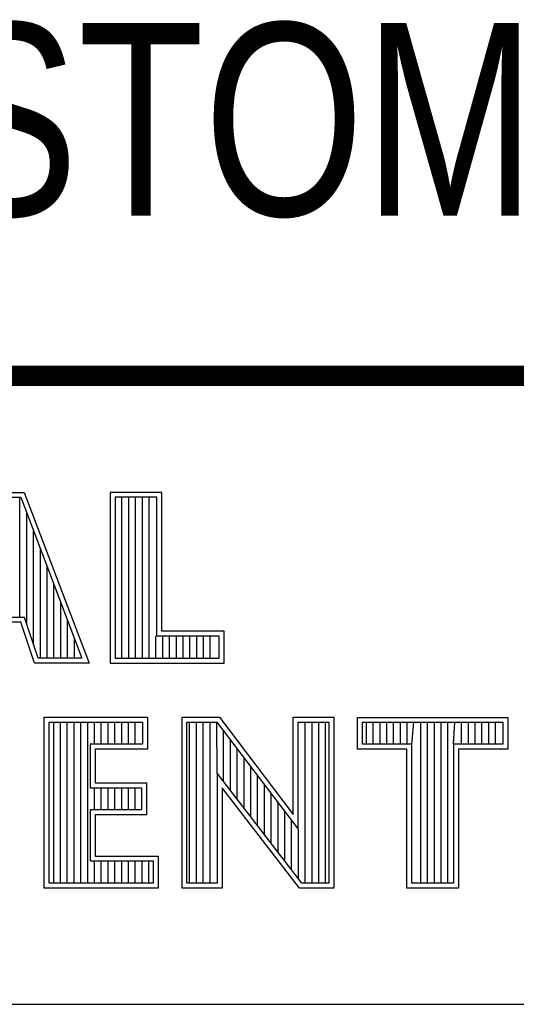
# Model space of a CAD drawing. Header units: inches. Extents: x 0 to 34, y 0 to 22.
# Tile 35 of 42: x 30.139 to 30.63, y 2.38 to 3.352. Entities that reach past the tile are written whole.
import ezdxf

# ---------------------------------------------------------------- set-up
doc = ezdxf.new("R2010")
doc.units = ezdxf.units.IN
doc.header["$LTSCALE"] = 1.87
doc.header["$MEASUREMENT"] = 0
doc.layers.get('0').update_dxf_attribs({"linetype": 'CONTINUOUS'})
doc.styles.get("Standard").update_dxf_attribs({"font": 'txt', "width": 0.8})

msp = doc.modelspace()

# ---------------------------------------------------------------- linework, layer by layer
at = {"color": 2, "linetype": 'CONTINUOUS'}
for p, q in [((30.10125, 2.88513), (30.14376, 2.88513)), ((30.10453, 2.88025), (30.14039, 2.88025)), ((30.13952, 2.7618), (30.13952, 2.88025)), ((30.14039, 2.88025), (30.20063, 2.72157)), ((30.14376, 2.88513), (30.2077, 2.71669)), ((30.27954, 2.88513), (30.22867, 2.88513)), ((30.22867, 2.88513), (30.22867, 2.71669)), ((30.27466, 2.88025), (30.23355, 2.88025)), ((30.23355, 2.88025), (30.23355, 2.72157)), ((30.24019, 2.72157), (30.24019, 2.88025)), ((30.2469, 2.72157), (30.2469, 2.88025)), ((30.25361, 2.72157), (30.25361, 2.88025)), ((30.26032, 2.72157), (30.26032, 2.88025)), ((30.26704, 2.72157), (30.26704, 2.88025)), ((30.27466, 2.74318), (30.27466, 2.88025)), ((30.27954, 2.74806), (30.27954, 2.88513)), ((30.14623, 2.75482), (30.14623, 2.86487)), ((30.15294, 2.73488), (30.15294, 2.84719)), ((30.15965, 2.72157), (30.15965, 2.82951)), ((30.16636, 2.72157), (30.16636, 2.81183)), ((30.17307, 2.72157), (30.17307, 2.79415)), ((30.17978, 2.72157), (30.17978, 2.77647)), ((30.14388, 2.7618), (30.08516, 2.7618)), ((30.15742, 2.72157), (30.14388, 2.7618)), ((30.14037, 2.75692), (30.08846, 2.75692)), ((30.15391, 2.71669), (30.14037, 2.75692)), ((30.1865, 2.72157), (30.1865, 2.7588)), ((30.19321, 2.72157), (30.19321, 2.74112)), ((30.27375, 2.72157), (30.27375, 2.74318)), ((30.33627, 2.74318), (30.27466, 2.74318)), ((30.34116, 2.74806), (30.27954, 2.74806)), ((30.28046, 2.72157), (30.28046, 2.74318)), ((30.28717, 2.72157), (30.28717, 2.74318)), ((30.29388, 2.72157), (30.29388, 2.74318)), ((30.30059, 2.72157), (30.30059, 2.74318)), ((30.30731, 2.72157), (30.30731, 2.74318)), ((30.31402, 2.72157), (30.31402, 2.74318)), ((30.32073, 2.72157), (30.32073, 2.74318)), ((30.32744, 2.72157), (30.32744, 2.74318)), ((30.33627, 2.72157), (30.33627, 2.74318)), ((30.34116, 2.71669), (30.34116, 2.74806)), ((30.20063, 2.72157), (30.15742, 2.72157)), ((30.23355, 2.72157), (30.33627, 2.72157)), ((30.2077, 2.71669), (30.15391, 2.71669)), ((30.22867, 2.71669), (30.34116, 2.71669)), ((30.16332, 2.66323), (30.26532, 2.66323)), ((30.16332, 2.4947), (30.16332, 2.66323)), ((30.26532, 2.66323), (30.26532, 2.63176)), ((30.29952, 2.66331), (30.33633, 2.66331)), ((30.29952, 2.4947), (30.29952, 2.66331)), ((30.33633, 2.66331), (30.40924, 2.56722)), ((30.40924, 2.66331), (30.44927, 2.66331)), ((30.40924, 2.56722), (30.40924, 2.66331)), ((30.44927, 2.66331), (30.44927, 2.4947)), ((30.47276, 2.66314), (30.62109, 2.66314)), ((30.47276, 2.63172), (30.47276, 2.66314)), ((30.62109, 2.66314), (30.62109, 2.63172)), ((30.16821, 2.65835), (30.26044, 2.65835)), ((30.16821, 2.49958), (30.16821, 2.65835)), ((30.17279, 2.49958), (30.17279, 2.65835)), ((30.17951, 2.49958), (30.17951, 2.65835)), ((30.18622, 2.49958), (30.18622, 2.65835)), ((30.19293, 2.49958), (30.19293, 2.65835)), ((30.19964, 2.49958), (30.19964, 2.65835)), ((30.20635, 2.49958), (30.20635, 2.65835)), ((30.21306, 2.63664), (30.21306, 2.65835)), ((30.21977, 2.63664), (30.21977, 2.65835)), ((30.22649, 2.63664), (30.22649, 2.65835)), ((30.2332, 2.63664), (30.2332, 2.65835)), ((30.23991, 2.63664), (30.23991, 2.65835)), ((30.24662, 2.63664), (30.24662, 2.65835)), ((30.25333, 2.63664), (30.25333, 2.65835)), ((30.26044, 2.65835), (30.26044, 2.63664)), ((30.3044, 2.65843), (30.33391, 2.65843)), ((30.3044, 2.49958), (30.3044, 2.65843)), ((30.30703, 2.49958), (30.30703, 2.65843)), ((30.31374, 2.49958), (30.31374, 2.65843)), ((30.32045, 2.49958), (30.32045, 2.65843)), ((30.32716, 2.49958), (30.32716, 2.65843)), ((30.33431, 2.608), (30.33387, 2.65843)), ((30.33391, 2.65843), (30.41412, 2.55271)), ((30.41412, 2.65843), (30.44438, 2.65843)), ((30.41412, 2.55271), (30.41412, 2.65843)), ((30.42112, 2.49958), (30.42112, 2.65843)), ((30.42784, 2.49958), (30.42784, 2.65843)), ((30.43455, 2.49958), (30.43455, 2.65843)), ((30.44126, 2.49958), (30.44126, 2.65843)), ((30.44438, 2.65843), (30.44438, 2.49958)), ((30.47765, 2.65826), (30.61621, 2.65826)), ((30.47765, 2.6366), (30.47765, 2.65826)), ((30.48153, 2.6366), (30.48153, 2.65826)), ((30.48824, 2.6366), (30.48824, 2.65826)), ((30.49495, 2.6366), (30.49495, 2.65826)), ((30.50166, 2.6366), (30.50166, 2.65826)), ((30.50837, 2.6366), (30.50837, 2.65826)), ((30.51509, 2.6366), (30.51509, 2.65826)), ((30.5218, 2.6366), (30.5218, 2.65826)), ((30.52629, 2.6366), (30.52851, 2.65826)), ((30.53522, 2.49958), (30.53522, 2.65826)), ((30.54193, 2.49958), (30.54193, 2.65826)), ((30.54864, 2.49958), (30.54864, 2.65826)), ((30.55536, 2.49958), (30.55536, 2.65826)), ((30.56207, 2.49958), (30.56207, 2.65826)), ((30.56756, 2.6366), (30.56878, 2.65826)), ((30.57549, 2.6366), (30.57549, 2.65826)), ((30.5822, 2.6366), (30.5822, 2.65826)), ((30.58891, 2.6366), (30.58891, 2.65826)), ((30.59563, 2.6366), (30.59563, 2.65826)), ((30.60234, 2.6366), (30.60234, 2.65826)), ((30.60905, 2.6366), (30.60905, 2.65826)), ((30.61621, 2.65826), (30.61621, 2.6366)), ((30.34058, 2.59985), (30.34058, 2.64963)), ((30.26044, 2.63664), (30.20896, 2.63664)), ((30.20896, 2.63664), (30.20896, 2.59364)), ((30.3473, 2.59112), (30.3473, 2.64078)), ((30.52629, 2.6366), (30.47765, 2.6366)), ((30.52629, 2.49958), (30.52629, 2.6366)), ((30.61621, 2.6366), (30.56756, 2.6366)), ((30.56756, 2.6366), (30.56756, 2.49958)), ((30.26532, 2.63176), (30.21384, 2.63176)), ((30.21384, 2.63176), (30.21384, 2.59852)), ((30.35401, 2.5824), (30.35401, 2.63194)), ((30.52141, 2.63172), (30.47276, 2.63172)), ((30.52141, 2.4947), (30.52141, 2.63172)), ((30.62109, 2.63172), (30.57245, 2.63172)), ((30.57245, 2.63172), (30.57245, 2.4947)), ((30.36072, 2.57367), (30.36072, 2.62309)), ((30.36743, 2.56495), (30.36743, 2.61425)), ((30.41772, 2.49958), (30.33431, 2.608)), ((30.33431, 2.608), (30.33431, 2.49958)), ((30.37414, 2.55622), (30.37414, 2.6054)), ((30.21384, 2.59852), (30.26436, 2.59852)), ((30.26436, 2.59852), (30.26436, 2.56688)), ((30.38085, 2.5475), (30.38085, 2.59655)), ((30.20896, 2.59364), (30.25948, 2.59364)), ((30.21306, 2.57176), (30.21306, 2.59364)), ((30.21977, 2.57176), (30.21977, 2.59364)), ((30.22649, 2.57176), (30.22649, 2.59364)), ((30.2332, 2.57176), (30.2332, 2.59364)), ((30.23991, 2.57176), (30.23991, 2.59364)), ((30.24662, 2.57176), (30.24662, 2.59364)), ((30.25333, 2.57176), (30.25333, 2.59364)), ((30.25948, 2.59364), (30.25948, 2.57176)), ((30.41531, 2.4947), (30.33919, 2.59365)), ((30.33919, 2.59365), (30.33919, 2.4947)), ((30.38757, 2.53877), (30.38757, 2.58771)), ((30.39428, 2.53005), (30.39428, 2.57886)), ((30.25948, 2.57176), (30.20896, 2.57176)), ((30.20896, 2.57176), (30.20896, 2.52141)), ((30.26436, 2.56688), (30.21384, 2.56688)), ((30.21384, 2.56688), (30.21384, 2.52629)), ((30.40099, 2.52133), (30.40099, 2.57002)), ((30.4077, 2.5126), (30.4077, 2.56117)), ((30.41441, 2.50388), (30.41441, 2.55232)), ((30.21384, 2.52629), (30.27587, 2.52629)), ((30.27587, 2.52629), (30.27587, 2.4947)), ((30.20896, 2.52141), (30.27099, 2.52141)), ((30.21306, 2.49958), (30.21306, 2.52141)), ((30.21977, 2.49958), (30.21977, 2.52141)), ((30.22649, 2.49958), (30.22649, 2.52141)), ((30.2332, 2.49958), (30.2332, 2.52141)), ((30.23991, 2.49958), (30.23991, 2.52141)), ((30.24662, 2.49958), (30.24662, 2.52141)), ((30.25333, 2.49958), (30.25333, 2.52141)), ((30.26004, 2.49958), (30.26004, 2.52141)), ((30.26676, 2.49958), (30.26676, 2.52141)), ((30.27099, 2.52141), (30.27099, 2.49958)), ((30.27099, 2.49958), (30.16821, 2.49958)), ((30.33431, 2.49958), (30.3044, 2.49958)), ((30.44438, 2.49958), (30.41772, 2.49958)), ((30.56756, 2.49958), (30.52629, 2.49958)), ((30.27587, 2.4947), (30.16332, 2.4947)), ((30.33919, 2.4947), (30.29952, 2.4947)), ((30.44927, 2.4947), (30.41531, 2.4947)), ((30.57245, 2.4947), (30.52141, 2.4947)), ((28.72307, 2.38), (33.50002, 2.38))]:
    msp.add_line(p, q, dxfattribs=at)
at = {"color": 7, "linetype": 'CONTINUOUS', "const_width": 0.02}
msp.add_lwpolyline([(25.58002, 3), (33.50002, 3)], dxfattribs=at)

# ---------------------------------------------------------------- texts
at = {"color": 7, "linetype": 'CONTINUOUS', "insert": (30.8688, 3.34815), "char_height": 0.19, "width": 2.432, "attachment_point": 2, "line_spacing_factor": 0.9}
msp.add_mtext('CUSTOMER DRAWING', dxfattribs=at)

doc.saveas('drawing.dxf')
